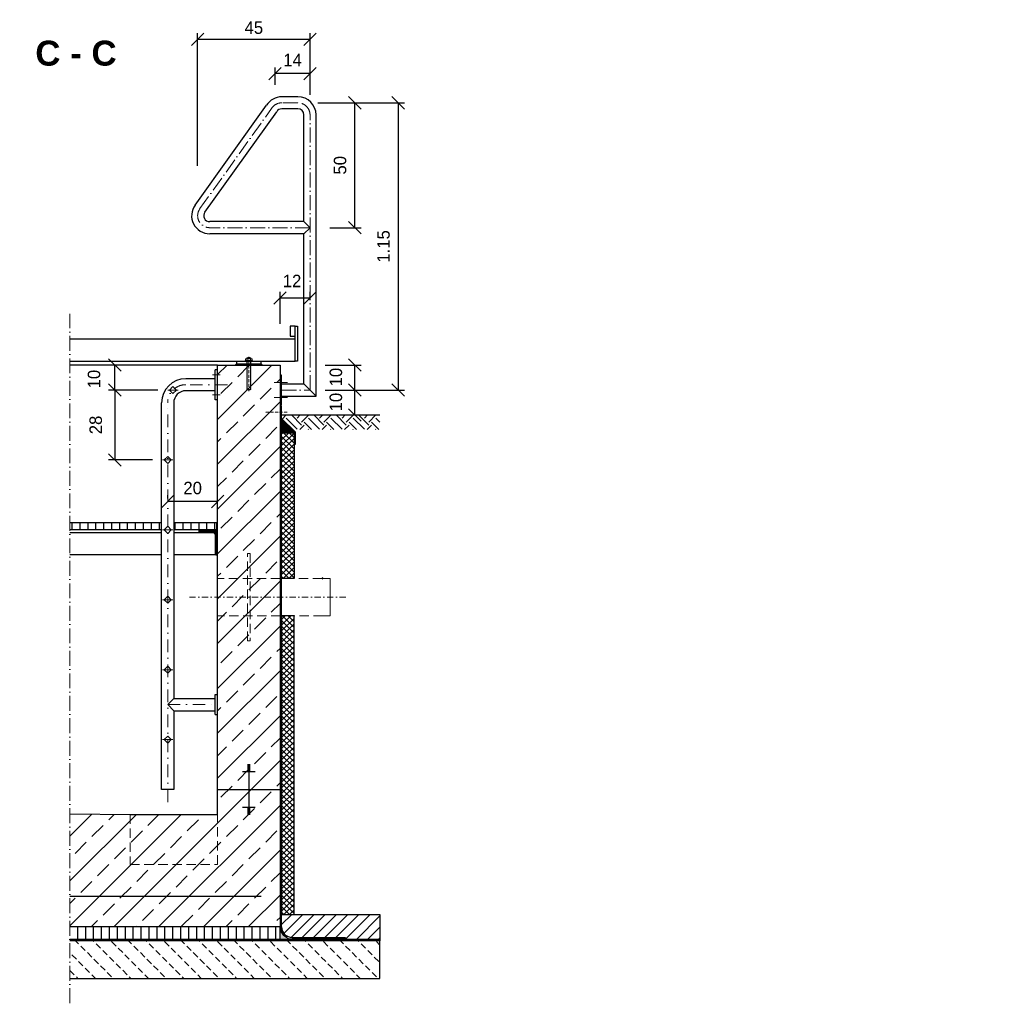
# Model space of a CAD drawing. Header units: millimetres. Extents: x -61498 to 746175, y -1322 to 24596.
# Tile 15 of 37: x 28472 to 32415, y -410 to 3528. Entities that reach past the tile are written whole.
import ezdxf

# ---------------------------------------------------------------- set-up
doc = ezdxf.new("R2010")
doc.units = ezdxf.units.MM
for name, pattern in [('ACAD_ISO10W100', [18, 12, -3, 0, -3]), ('JIS_02_1.0', [2, 1, -1]), ('STRICHPUNKT2', [0.5, 0.25, -0.125, 0, -0.125]), ('VERDECKT2', [0.1875, 0.125, -0.0625])]:
    doc.linetypes.add(name, pattern=pattern)
for name, color, linetype, lineweight in [('Bemaßung', 7, 'Continuous', 9), ('Beschriftung', 7, 'Continuous', 9), ('P-DABDICHTUNG', 7, 'Continuous', 18), ('P-ES-MD', 1, 'VERDECKT2', 18), ('P-SSLEIX', 7, 'STRICHPUNKT2', 18), ('verz. Bandstahl 30x3_5mm im Beton', 5, 'GRENZE1', 35)]:
    doc.layers.add(name, color=color, linetype=linetype, lineweight=lineweight)
doc.styles.add('LBB3.5M1000', font='isocp.shx', dxfattribs={"height": 3.5})
doc.linetypes.add('GRENZE1', pattern='A,6.35,-2.54,[133,ltypeshp.shx,S=2.54,R=0,X=-2.54,Y=0],-2.54,25.4', length=36.83)
doc.dimstyles.new('DIN', dxfattribs={"dimtxt": 2.5, "dimasz": 2.5, "dimexe": 1.25, "dimexo": 0.625, "dimtad": 1, "dimtih": 1, "dimdec": 4, "dimdsep": 46, "dimlunit": 6, "dimtxsty": 'Standard', "dimcen": 2.5, "dimadec": 0, "dimazin": 0, "dimtfac": 1, "dimtdec": 4, "dimtmove": 0, "dimatfit": 3, "dimfxl": 0, "dimtvp": 1, "dimtolj": 1, "dimtzin": 0, "dimarcsym": 0})

# ---------------------------------------------------------------- blocks, each defined once
blk = doc.blocks.new('_Oblique')
at = {"color": 0, "linetype": 'ByBlock', "lineweight": -2}
blk.add_line((-0.5, -0.5), (0.5, 0.5), dxfattribs=at)
blk = doc.blocks.new('*D74')
at = {"layer": 'Bemaßung', "color": 0, "lineweight": -2, "transparency": 16777216}
for p, q in [((29064.9, 1610.4), (29064.9, 1623.8)), ((29264.9, 1569.6), (29264.9, 1623.8)), ((29264.9, 1598.8), (29064.9, 1598.8))]:
    blk.add_line(p, q, dxfattribs=at)
at = {"layer": 'DEFPOINTS', "color": 0, "transparency": 16777216}
for p in [(29064.9, 1598.8), (29064.9, 1570.4), (29264.9, 1529.6)]:
    blk.add_point(p, dxfattribs=at)
at = {"layer": 'Bemaßung', "color": 0, "lineweight": -2, "transparency": 16777216, "xscale": 50, "yscale": 50, "zscale": 50, "rotation": 180}
blk.add_blockref('_Oblique', (29064.9, 1598.8), dxfattribs=at)
at = {"layer": 'Bemaßung', "color": 0, "lineweight": -2, "transparency": 16777216, "xscale": 50, "yscale": 50, "zscale": 50}
blk.add_blockref('_Oblique', (29264.9, 1598.8), dxfattribs=at)
at = {"layer": 'Bemaßung', "color": 0, "transparency": 16777216, "insert": (29164.9, 1652.8), "char_height": 50, "attachment_point": 5}
blk.add_mtext('\\A1;20', dxfattribs=at)
blk = doc.blocks.new('*D94')
at = {"layer": 'Bemaßung', "color": 0, "lineweight": -2, "transparency": 16777216}
for p, q in [((29025.2, 2145.5), (28828, 2145.5)), ((28853, 2045.5), (28853, 2145.5)), ((29025.2, 2045.5), (28828, 2045.5))]:
    blk.add_line(p, q, dxfattribs=at)
at = {"layer": 'DEFPOINTS', "color": 0, "transparency": 16777216}
for p in [(28853, 2145.5), (29065.2, 2145.5), (29065.2, 2045.5)]:
    blk.add_point(p, dxfattribs=at)
at = {"layer": 'Bemaßung', "color": 0, "lineweight": -2, "transparency": 16777216, "xscale": 50, "yscale": 50, "zscale": 50}
for p, rotation in [((28853, 2145.5), 90), ((28853, 2045.5), 270)]:
    blk.add_blockref('_Oblique', p, dxfattribs=dict(at, rotation=rotation))
at = {"layer": 'Bemaßung', "color": 0, "transparency": 16777216, "insert": (28770.1, 2089.2), "char_height": 50, "attachment_point": 5, "rotation": 90}
blk.add_mtext('\\A1;10', dxfattribs=at)
blk = doc.blocks.new('*D95')
at = {"layer": 'Bemaßung', "color": 0, "lineweight": -2, "transparency": 16777216}
for p, q in [((29025.2, 2045.5), (28828, 2045.5)), ((28853, 2045.5), (28853, 1765.5)), ((29004, 1765.5), (28828, 1765.5))]:
    blk.add_line(p, q, dxfattribs=at)
at = {"layer": 'DEFPOINTS', "color": 0, "transparency": 16777216}
for p in [(29065.2, 2045.5), (28853, 1765.5), (29044, 1765.5)]:
    blk.add_point(p, dxfattribs=at)
at = {"layer": 'Bemaßung', "color": 0, "lineweight": -2, "transparency": 16777216, "xscale": 50, "yscale": 50, "zscale": 50}
for p, rotation in [((28853, 2045.5), 90), ((28853, 1765.5), 270)]:
    blk.add_blockref('_Oblique', p, dxfattribs=dict(at, rotation=rotation))
at = {"layer": 'Bemaßung', "color": 0, "transparency": 16777216, "insert": (28777, 1905.5), "char_height": 50, "attachment_point": 5, "rotation": 90}
blk.add_mtext('\\A1;28', dxfattribs=at)
blk = doc.blocks.new('*D96')
at = {"layer": 'Bemaßung', "color": 0, "lineweight": -2, "transparency": 16777216}
for p, q in [((29494.9, 3267.3), (29494.9, 3337.5)), ((29634.9, 3312.5), (29494.9, 3312.5)), ((29634.9, 3227.2), (29634.9, 3337.5))]:
    blk.add_line(p, q, dxfattribs=at)
at = {"layer": 'DEFPOINTS', "color": 0, "transparency": 16777216}
for p in [(29494.9, 3312.5), (29494.9, 3187.3), (29634.9, 3147.2)]:
    blk.add_point(p, dxfattribs=at)
at = {"layer": 'Bemaßung', "color": 0, "lineweight": -2, "transparency": 16777216, "xscale": 50, "yscale": 50, "zscale": 50, "rotation": 180}
blk.add_blockref('_Oblique', (29494.9, 3312.5), dxfattribs=at)
at = {"layer": 'Bemaßung', "color": 0, "lineweight": -2, "transparency": 16777216, "xscale": 50, "yscale": 50, "zscale": 50}
blk.add_blockref('_Oblique', (29634.9, 3312.5), dxfattribs=at)
at = {"layer": 'Bemaßung', "color": 0, "transparency": 16777216, "insert": (29564.9, 3367.1), "char_height": 50, "attachment_point": 5}
blk.add_mtext('\\A1;14', dxfattribs=at)
blk = doc.blocks.new('*D75')
at = {"layer": 'Bemaßung', "color": 0, "lineweight": -2, "transparency": 16777216}
for p, q in [((29184.9, 2943.8), (29184.9, 3475.1)), ((29634.9, 3316.6), (29634.9, 3475.1)), ((29184.9, 3450.1), (29634.9, 3450.1))]:
    blk.add_line(p, q, dxfattribs=at)
at = {"layer": 'DEFPOINTS', "color": 0, "transparency": 16777216}
for p in [(29634.9, 3450.1), (29634.9, 3116.6), (29184.9, 2743.8)]:
    blk.add_point(p, dxfattribs=at)
at = {"layer": 'Bemaßung', "color": 0, "lineweight": -2, "transparency": 16777216, "xscale": 50, "yscale": 50, "zscale": 50, "rotation": 180}
blk.add_blockref('_Oblique', (29184.9, 3450.1), dxfattribs=at)
at = {"layer": 'Bemaßung', "color": 0, "lineweight": -2, "transparency": 16777216, "xscale": 50, "yscale": 50, "zscale": 50}
blk.add_blockref('_Oblique', (29634.9, 3450.1), dxfattribs=at)
at = {"layer": 'Bemaßung', "color": 0, "transparency": 16777216, "insert": (29409.9, 3496.3), "char_height": 50, "attachment_point": 5}
blk.add_mtext('\\A1;45', dxfattribs=at)
blk = doc.blocks.new('*D97')
at = {"layer": 'Bemaßung', "color": 0, "lineweight": -2, "transparency": 16777216}
for p, q in [((29666.6, 3195.5), (29839.1, 3195.5)), ((29814.1, 2695.5), (29814.1, 3195.5)), ((29714.9, 2695.5), (29839.1, 2695.5))]:
    blk.add_line(p, q, dxfattribs=at)
at = {"layer": 'DEFPOINTS', "color": 0, "transparency": 16777216}
for p in [(29586.6, 3195.5), (29814.1, 3195.5), (29634.9, 2695.5)]:
    blk.add_point(p, dxfattribs=at)
at = {"layer": 'Bemaßung', "color": 0, "lineweight": -2, "transparency": 16777216, "xscale": 50, "yscale": 50, "zscale": 50}
for p, rotation in [((29814.1, 3195.5), 90), ((29814.1, 2695.5), 270)]:
    blk.add_blockref('_Oblique', p, dxfattribs=dict(at, rotation=rotation))
at = {"layer": 'Bemaßung', "color": 0, "transparency": 16777216, "insert": (29755.4, 2945.5), "char_height": 50, "attachment_point": 5, "rotation": 90}
blk.add_mtext('\\A1;50', dxfattribs=at)
blk = doc.blocks.new('*D98')
at = {"layer": 'Bemaßung', "color": 0, "lineweight": -2, "transparency": 16777216}
for p, q in [((29666.6, 3195.5), (30013, 3195.5)), ((29988, 3195.5), (29988, 2045.5)), ((29714.9, 2045.5), (30013, 2045.5))]:
    blk.add_line(p, q, dxfattribs=at)
at = {"layer": 'DEFPOINTS', "color": 0, "transparency": 16777216}
for p in [(29586.6, 3195.5), (29634.9, 2045.5), (29988, 2045.5)]:
    blk.add_point(p, dxfattribs=at)
at = {"layer": 'Bemaßung', "color": 0, "lineweight": -2, "transparency": 16777216, "xscale": 50, "yscale": 50, "zscale": 50}
for p, rotation in [((29988, 3195.5), 90), ((29988, 2045.5), 270)]:
    blk.add_blockref('_Oblique', p, dxfattribs=dict(at, rotation=rotation))
at = {"layer": 'Bemaßung', "color": 0, "transparency": 16777216, "insert": (29929.3, 2620.5), "char_height": 50, "attachment_point": 5, "rotation": 90}
blk.add_mtext('\\A1;1.15', dxfattribs=at)
blk = doc.blocks.new('*D99')
at = {"layer": 'Bemaßung', "color": 0, "lineweight": -2, "transparency": 16777216}
for p, q in [((29694.9, 2145.5), (29839.1, 2145.5)), ((29814.1, 2045.5), (29814.1, 2145.5)), ((29694.9, 2045.5), (29839.1, 2045.5))]:
    blk.add_line(p, q, dxfattribs=at)
at = {"layer": 'DEFPOINTS', "color": 0, "transparency": 16777216}
for p in [(29634.9, 2145.5), (29814.1, 2145.5), (29634.9, 2045.5)]:
    blk.add_point(p, dxfattribs=at)
at = {"layer": 'Bemaßung', "color": 0, "lineweight": -2, "transparency": 16777216, "xscale": 50, "yscale": 50, "zscale": 50}
for p, rotation in [((29814.1, 2145.5), 90), ((29814.1, 2045.5), 270)]:
    blk.add_blockref('_Oblique', p, dxfattribs=dict(at, rotation=rotation))
at = {"layer": 'Bemaßung', "color": 0, "transparency": 16777216, "insert": (29738.6, 2097.1), "char_height": 50, "attachment_point": 5, "rotation": 90}
blk.add_mtext('\\A1;10', dxfattribs=at)
blk = doc.blocks.new('*D76')
at = {"layer": 'Bemaßung', "color": 0, "lineweight": -2, "transparency": 16777216}
for p, q in [((29514.9, 2310.5), (29514.9, 2439)), ((29514.9, 2414), (29634.9, 2414)), ((29634.9, 2405.5), (29634.9, 2439))]:
    blk.add_line(p, q, dxfattribs=at)
at = {"layer": 'DEFPOINTS', "color": 0, "transparency": 16777216}
for p in [(29634.9, 2414), (29634.9, 2345.5), (29514.9, 2250.5)]:
    blk.add_point(p, dxfattribs=at)
at = {"layer": 'Bemaßung', "color": 0, "lineweight": -2, "transparency": 16777216, "xscale": 50, "yscale": 50, "zscale": 50, "rotation": 180}
blk.add_blockref('_Oblique', (29514.9, 2414), dxfattribs=at)
at = {"layer": 'Bemaßung', "color": 0, "lineweight": -2, "transparency": 16777216, "xscale": 50, "yscale": 50, "zscale": 50}
blk.add_blockref('_Oblique', (29634.9, 2414), dxfattribs=at)
at = {"layer": 'Bemaßung', "color": 0, "transparency": 16777216, "insert": (29562.9, 2482.3), "char_height": 50, "attachment_point": 5}
blk.add_mtext('\\A1;12', dxfattribs=at)
blk = doc.blocks.new('*D139')
at = {"layer": 'Bemaßung', "color": 0, "lineweight": -2, "transparency": 16777216}
for p, q in [((29694.9, 2045.5), (29839.1, 2045.5)), ((29814.1, 1945.5), (29814.1, 2045.5)), ((29694.9, 1945.5), (29839.1, 1945.5))]:
    blk.add_line(p, q, dxfattribs=at)
at = {"layer": 'DEFPOINTS', "color": 0, "transparency": 16777216}
for p in [(29634.9, 2045.5), (29814.1, 2045.5), (29634.9, 1945.5)]:
    blk.add_point(p, dxfattribs=at)
at = {"layer": 'Bemaßung', "color": 0, "lineweight": -2, "transparency": 16777216, "xscale": 50, "yscale": 50, "zscale": 50}
for p, rotation in [((29814.1, 2045.5), 90), ((29814.1, 1945.5), 270)]:
    blk.add_blockref('_Oblique', p, dxfattribs=dict(at, rotation=rotation))
at = {"layer": 'Bemaßung', "color": 0, "transparency": 16777216, "insert": (29738.6, 1997.1), "char_height": 50, "attachment_point": 5, "rotation": 90}
blk.add_mtext('\\A1;10', dxfattribs=at)

msp = doc.modelspace()

# ---------------------------------------------------------------- hatches: boundary and pattern name
at = {"lineweight": 0}
h = msp.add_hatch(dxfattribs=at)
h.set_pattern_fill('ANSI33', color=256, scale=20)
h.set_pattern_definition([(45, (16323.82, 1020.52), (-89.8026, 89.8026), []), (45, (16413.62, 1020.52), (-89.8026, 89.8026), [63.5, -31.75])])
h.paths.add_polyline_path([(28673.68154, -104.47721), (28673.68154, 348.361), (28914.92964, 345.52279), (29264.92964, 345.52279), (29264.92964, 2145.52279), (29514.92964, 2145.52279), (29514.92964, -104.47721)])
h = msp.add_hatch()
h.set_pattern_fill('EARTH', color=256, scale=10, angle=45)
h.set_pattern_definition([(45, (14423.82, 1916.385), (7e-15, 89.80256), [63.5, -63.5]), (45, (14406.98, 1933.22), (7e-15, 89.80256), [63.5, -63.5]), (45, (14390.14, 1950.06), (7e-15, 89.80256), [63.5, -63.5]), (135, (14390.14, 1961.286), (-89.80256, 7e-15), [63.5, -63.5]), (135, (14406.98, 1978.124), (-89.80256, 7e-15), [63.5, -63.5]), (135, (14423.82, 1994.96), (-89.80256, 7e-15), [63.5, -63.5])])
h.paths.add_polyline_path([(29519.77459, 1945.52279), (29519.77459, 1932.58883), (29565.11628, 1887.24713), (29914.92964, 1887.24713), (29914.92964, 1945.52279)])
at = {"lineweight": 5}
h = msp.add_hatch(dxfattribs=at)
h.set_pattern_fill('ANSI36', color=256, angle=90)
h.set_pattern_definition([(135, (13456.316, 1902.5312), (-6.1739261, 1.683798), [7.9375, -1.5875, 0, -1.5875])])
h.paths.add_polyline_path([(29514.92964, 1930.53116), (29570.92964, 1874.53116), (29520.92964, 1874.53116), (29514.92964, 1874.53116)])
h = msp.add_hatch(dxfattribs=at)
h.set_pattern_fill('ANSI37', color=256, scale=5)
h.set_pattern_definition([(45, (13453.316, 1628.273), (-11.22532, 11.22532), []), (135, (13453.316, 1628.273), (-11.22532, -11.22532), [])])
h.paths.add_polyline_path([(29520.92964, 1874.53116), (29570.92964, 1874.53116), (29570.92964, 1290.52279), (29520.92964, 1290.52279)])
h = msp.add_hatch()
h.set_pattern_fill('ANSI31', color=256, scale=10, angle=45)
h.set_pattern_definition([(90, (-69361.694, 39835.3), (-31.75, 5e-15), [])])
h.paths.add_polyline_path([(29089.07964, 1485.52279), (29089.07964, 1515.52279), (29259.92964, 1515.52279), (29259.92964, 1485.52279)])
h.paths.add_polyline_path([(28673.68154, 1485.52279), (28673.68154, 1515.52279), (29040.77964, 1515.52279), (29040.77964, 1485.52279)])
at = {"lineweight": 9}
h = msp.add_hatch(dxfattribs=at)
h.set_pattern_fill('ANSI31', color=256)
h.set_pattern_definition([(45, (-69361.6936, 39835.3005), (-2.24506403, 2.24506403), [])])
edge = h.paths.add_edge_path()
edge.add_line((29264.92964, 1385.52279), (29264.92964, 1485.52279))
edge.add_line((29264.92964, 1485.52279), (29189.92964, 1485.52279))
edge.add_line((29189.92964, 1485.52279), (29189.92964, 1480.52279))
edge.add_arc((29194.92964, 1480.52279), 5, 540, 630)
edge.add_line((29194.92964, 1475.52279), (29244.92964, 1475.52279))
edge.add_arc((29244.92964, 1465.52279), 10, 360, 450, ccw=False)
edge.add_line((29254.92964, 1465.52279), (29254.92964, 1390.52279))
edge.add_arc((29259.92964, 1390.52279), 5, 540, 630)
edge.add_line((29259.92964, 1385.52279), (29264.92964, 1385.52279))
at = {"lineweight": 5}
h = msp.add_hatch(dxfattribs=at)
h.set_pattern_fill('ANSI37', color=256, scale=5)
h.set_pattern_definition([(45, (15184.316, 955.773), (-11.22532, 11.22532), []), (135, (15184.316, 955.773), (-11.22532, -11.22532), [])])
h.paths.add_polyline_path([(29570.92964, 1140.52279), (29520.92964, 1140.52279), (29520.92964, -54.47721), (29570.92964, -54.47721)])
h = msp.add_hatch()
h.set_pattern_fill('ANSI31', color=256, scale=10)
h.set_pattern_definition([(45, (27401.124, -104.477), (-22.45064, 22.45064), [])])
edge = h.paths.add_edge_path()
edge.add_line((29775.30476, -146.83319), (29775.30476, -154.47721))
edge.add_line((29775.30476, -154.47721), (29914.92964, -154.47721))
edge.add_line((29914.92964, -154.47721), (29914.92964, -54.47721))
edge.add_line((29914.92964, -54.47721), (29520.92964, -54.47721))
edge.add_line((29520.92964, -54.47721), (29520.92964, -104.47721))
edge.add_arc((29563.28561, -104.47721), 42.35598, 180, 270)
edge.add_line((29563.28561, -146.83319), (29775.30476, -146.83319))
h = msp.add_hatch()
h.set_pattern_fill('ANSI31', color=256, scale=10, angle=45)
h.set_pattern_definition([(90, (25498.124, -129.477), (-31.75, 5e-15), [])])
h.paths.add_polyline_path([(29514.92964, -104.47721), (28673.68154, -104.47721), (28673.68154, -154.47721), (29514.92964, -154.47721)])
at = {"lineweight": 0}
h = msp.add_hatch(dxfattribs=at)
h.set_pattern_fill('AR-CONC', color=256, scale=0.48356)
h.set_pattern_definition([(50, (27280.2964, -129.4772), (3.4683817, -0.303444), [0.36267, -3.989368]), (355, (27280.2964, -129.4772), (-0.6709456, 3.6372986), [0.290136, -3.1914945]), (100.45144, (27280.5854, -129.5025), (2.797436, 3.3338545), [0.308222, -3.390441]), (46.1842, (27280.2964, -128.51), (5.16075, -0.800385), [0.544005, -5.984052]), (96.63564, (27280.7264, -128.577), (4.519649, 4.710446), [0.462333, -5.085665]), (351.18416, (27280.2964, -128.51), (4.519649, 4.710446), [0.435204, -4.787242]), (21, (27280.78, -128.752), (2.8864024, -1.946903), [0.36267, -3.989368]), (326, (27280.78, -128.752), (1.176575, 3.506534), [0.290136, -3.1914945]), (71.45144, (27281.0205, -128.914), (4.0629775, 1.559631), [0.308222, -3.390441]), (37.5, (27280.2964, -129.4772), (0.0588002, 1.6097408), [0, -3.1528098, 0, -3.2398505, 0, -3.2035835]), (7.5, (27280.2964, -129.4772), (1.2720985, 1.9072164), [0, -1.8471984, 0, -3.0802758, 0, -1.2209884]), (327.5, (27279.218, -129.4772), (2.5813506, -0.1090663), [0, -1.2088994, 0, -3.7717663, 0, -5.0048437]), (317.5, (27278.7345, -129.4772), (2.8200537, 0.4840674), [0, -1.5715693, 0, -2.5048397, 0, -3.5541644])])
edge = h.paths.add_edge_path()
edge.add_line((29589.2287, -154.47721), (29563.28561, -152.83319))
edge.add_arc((29563.28561, -104.47721), 48.35598, 180, 270, ccw=False)
edge.add_line((29514.92964, -104.47721), (29514.92964, -154.47721))
edge.add_line((29514.92964, -154.47721), (29589.2287, -154.47721))
h = msp.add_hatch(dxfattribs=at)
h.set_pattern_fill('BETON_UNBEWEHRT', color=256, scale=200, angle=90, pattern_type=2)
h.set_pattern_definition([(135, (9235.947, -75.12), (-35.35534, -35.35534), [25, -12.5])])
h.paths.add_polyline_path([(28673.68154, -310.47721), (28673.68154, -160.47721), (29914.92964, -160.47721), (29914.92964, -310.47721)])
at = {"layer": 'P-DABDICHTUNG'}
h = msp.add_hatch(dxfattribs=at)
h.set_pattern_fill('PLAST', scale=6, angle=90, style=0)
h.set_pattern_definition([(90, (12572.0388, -1454.0447), (-1.5, 9e-17), []), (90, (12571.8513, -1454.0447), (-1.5, 9e-17), []), (90, (12571.6638, -1454.0447), (-1.5, 9e-17), [])])
h.paths.add_polyline_path([(29775.30476, -154.47721), (29775.30476, -152.83319), (29715.79765, -152.83319), (29715.79765, -154.47721)])

# ---------------------------------------------------------------- linework, layer by layer
at = {"linetype": 'ACAD_ISO10W100', "lineweight": 18, "ltscale": 5}
for p, q in [((29586.62964, 3195.52279), (29521.81367, 3195.52279)), ((29193.95263, 2771.93341), (29480.76337, 3172.67398)), ((29634.92964, 2045.52279), (29634.92964, 3147.22279)), ((29634.92964, 2695.52279), (29233.22964, 2695.52279)), ((28673.68154, -410.47721), (28673.68154, 2350.52279)), ((29490.66518, 2075.52279), (29545.19409, 2075.52279)), ((29490.66518, 2015.52279), (29545.19409, 2015.52279)), ((29520.92964, 2045.52279), (29634.92964, 2045.52279))]:
    msp.add_line(p, q, dxfattribs=at)
for p, q in [((29586.62964, 3219.82985), (29521.91105, 3219.82985)), ((29174.31762, 2785.9936), (29460.3356, 3185.55663)), ((29213.58928, 2757.87551), (29501.3859, 3160.10545)), ((29586.62964, 3171.52985), (29521.91105, 3171.52985)), ((29610.77964, 2719.67279), (29610.77964, 3147.37985)), ((29659.07964, 2021.37279), (29659.07964, 3147.37985)), ((29610.77964, 2719.67279), (29233.22964, 2719.67279)), ((29610.77964, 2719.67279), (29634.92964, 2695.52279)), ((29634.92964, 2695.52279), (29610.77964, 2671.37279)), ((29610.77964, 2671.37279), (29233.22964, 2671.37279)), ((29610.77964, 2069.67279), (29610.77964, 2671.37279)), ((28673.68154, 2250.52279), (29574.92964, 2250.52279)), ((28673.68154, 2160.52279), (29574.92964, 2160.52279)), ((29264.92964, 2145.52279), (28673.68154, 2145.52279)), ((29264.92964, 345.52279), (29264.92964, 2145.52279)), ((29264.92964, 2145.52279), (29514.92964, 2145.52279)), ((29339.92964, 2150.52279), (29334.92964, 2145.52279)), ((29339.92964, 2160.52279), (29339.92964, 2150.52279)), ((29339.92964, 2150.52279), (29439.92964, 2150.52279)), ((29439.92964, 2150.52279), (29439.92964, 2160.52279)), ((29439.92964, 2150.52279), (29444.92964, 2145.52279)), ((29514.92964, 2145.52279), (29514.92964, -104.47721)), ((29254.92964, 2090.8929), (29137.37964, 2090.8929)), ((29254.92964, 2006.7429), (29254.92964, 2126.7429)), ((29264.92964, 2126.7429), (29254.92964, 2126.7429)), ((29072.00975, 2045.52279), (29086.14975, 2059.66279)), ((29100.28975, 2045.52279), (29086.14975, 2059.66279)), ((29520.92964, 2069.67279), (29610.77964, 2069.67279)), ((29610.77964, 2069.67279), (29659.07964, 2021.37279)), ((29086.14975, 2031.38279), (29072.00975, 2045.52279)), ((29086.14975, 2031.38279), (29100.28975, 2045.52279)), ((29254.92964, 2042.5929), (29137.37964, 2042.5929)), ((29520.92964, 2021.37279), (29659.07964, 2021.37279)), ((29040.77964, 445.52279), (29040.77964, 1994.2929)), ((29089.07964, 1994.2929), (29089.07964, 809.67279)), ((29264.92964, 2006.7429), (29254.92964, 2006.7429)), ((29520.92964, 1966.02279), (29514.92964, 1966.02279)), ((29519.77459, 1945.52279), (29914.92964, 1945.52279)), ((29570.92964, 1874.53116), (29514.92964, 1930.53116)), ((29520.92964, 1874.53116), (29514.92964, 1874.53116)), ((29520.92964, -104.47721), (29520.92964, 1874.53116)), ((29050.78964, 1765.52279), (29064.92964, 1779.66279)), ((29079.06964, 1765.52279), (29064.92964, 1779.66279)), ((29064.92964, 1751.38279), (29050.78964, 1765.52279)), ((29064.92964, 1751.38279), (29079.06964, 1765.52279)), ((29050.78964, 1485.52279), (29064.92964, 1499.66279)), ((29079.06964, 1485.52279), (29064.92964, 1499.66279)), ((28673.68154, 1475.52279), (29040.77964, 1475.52279)), ((29064.92964, 1471.38279), (29050.78964, 1485.52279)), ((29064.92964, 1471.38279), (29079.06964, 1485.52279)), ((29089.07964, 1475.52279), (29194.92964, 1475.52279)), ((29040.77964, 1385.52279), (28673.68154, 1385.52279)), ((29259.92964, 1385.52279), (29089.07964, 1385.52279)), ((29050.78964, 1205.52279), (29064.92964, 1219.66279)), ((29064.92964, 1191.38279), (29050.78964, 1205.52279)), ((29079.06964, 1205.52279), (29064.92964, 1219.66279)), ((29064.92964, 1191.38279), (29079.06964, 1205.52279)), ((29050.78964, 925.52279), (29064.92964, 939.66279)), ((29064.92964, 911.38279), (29050.78964, 925.52279)), ((29079.06964, 925.52279), (29064.92964, 939.66279)), ((29064.92964, 911.38279), (29079.06964, 925.52279)), ((29089.07964, 809.67279), (29064.92964, 785.52279)), ((29089.07964, 809.67279), (29254.92964, 809.67279)), ((29254.92964, 825.52279), (29264.92964, 825.52279)), ((29254.92964, 745.52279), (29254.92964, 825.52279)), ((29064.92964, 785.52279), (29089.07964, 761.37279)), ((29089.07964, 761.37279), (29254.92964, 761.37279)), ((29089.07964, 761.37279), (29089.07964, 445.52279)), ((29254.92964, 745.52279), (29264.92964, 745.52279)), ((29050.78964, 645.52279), (29064.92964, 659.66279)), ((29064.92964, 631.38279), (29050.78964, 645.52279)), ((29079.06964, 645.52279), (29064.92964, 659.66279)), ((29064.92964, 631.38279), (29079.06964, 645.52279)), ((29414.92964, 517.01683), (29364.92964, 517.01683)), ((29394.92964, 545.17607), (29384.92964, 545.17607)), ((29394.92964, 541.65616), (29384.92964, 541.65616)), ((29394.92964, 538.13626), (29384.92964, 538.13626)), ((29394.92964, 534.61635), (29384.92964, 534.61635)), ((29394.92964, 531.09645), (29384.92964, 531.09645)), ((29394.92964, 527.57654), (29384.92964, 527.57654)), ((29394.92964, 524.05664), (29384.92964, 524.05664)), ((29394.92964, 520.53674), (29384.92964, 520.53674)), ((29389.92964, 545.52279), (29389.92964, 445.52279)), ((29089.07964, 445.52279), (29040.77964, 445.52279)), ((29264.92964, 445.52279), (29514.92964, 445.52279)), ((29389.92964, 445.52279), (29389.92964, 345.52279)), ((29414.92964, 374.02875), (29364.92964, 374.02875)), ((29394.92964, 370.50884), (29384.92964, 370.50884)), ((29394.92964, 366.98894), (29384.92964, 366.98894)), ((29394.92964, 363.46903), (29384.92964, 363.46903)), ((29394.92964, 359.94913), (29384.92964, 359.94913)), ((29394.92964, 356.42922), (29384.92964, 356.42922)), ((28673.68154, 348.361), (28914.92964, 345.52279)), ((28914.92964, 345.52279), (29264.92964, 345.52279)), ((29394.92964, 352.90932), (29384.92964, 352.90932)), ((29394.92964, 349.38941), (29384.92964, 349.38941)), ((29394.92964, 345.86951), (29384.92964, 345.86951)), ((29520.92964, -54.47721), (29914.92964, -54.47721)), ((29520.92964, -104.47721), (29520.92964, -54.47721)), ((29914.92964, -54.47721), (29914.92964, -160.47721)), ((29514.92964, -154.47721), (28673.68154, -154.47721)), ((29514.92964, -154.47721), (28673.68154, -154.47721)), ((29514.92964, -154.47721), (29914.92964, -154.47721)), ((29514.92964, -154.47721), (29914.92964, -154.47721)), ((29914.92964, -154.47721), (29514.92964, -154.47721)), ((29520.92964, -154.47721), (29914.92964, -154.47721)), ((29520.92964, -154.47721), (29914.92964, -154.47721)), ((29520.92964, -154.47721), (29914.92964, -154.47721)), ((29563.28561, -146.83319), (29775.30476, -146.83319)), ((29563.28561, -152.83319), (29775.30476, -152.83319)), ((29775.30476, -146.83319), (29775.30476, -154.47721)), ((29914.92964, -154.47721), (29914.92964, -160.47721)), ((29914.92964, -160.47721), (29914.92964, -154.47721))]:
    msp.add_line(p, q)
at = {"linetype": 'Continuous', "lineweight": 9}
for p, q in [((29376.52964, 2164.52279), (29376.52964, 2170.52279)), ((29399.86544, 2171.52279), (29379.99384, 2171.52279)), ((29397.92964, 2174.02279), (29381.92964, 2174.02279)), ((29381.92964, 2174.02279), (29381.92964, 2171.52279)), ((29383.15464, 2174.45789), (29383.15464, 2171.52279)), ((29383.45784, 2164.52279), (29383.45784, 2170.52279)), ((29396.40144, 2164.52279), (29396.40144, 2170.52279)), ((29396.70464, 2174.45789), (29396.70464, 2171.52279)), ((29397.92964, 2174.02279), (29397.92964, 2171.52279)), ((29403.32964, 2164.52279), (29403.32964, 2170.52279)), ((29404.92964, 2163.52279), (29374.92964, 2163.52279)), ((29374.92964, 2160.52279), (29374.92964, 2163.52279)), ((29404.92964, 2160.52279), (29404.92964, 2163.52279))]:
    msp.add_line(p, q, dxfattribs=at)
at = {"linetype": 'JIS_02_1.0', "lineweight": 5, "ltscale": 2}
for p, q in [((29381.92964, 2047.02279), (29381.92964, 2174.02279)), ((29383.15464, 2046.58773), (29383.15464, 2171.52279)), ((29396.70464, 2046.58773), (29396.70464, 2171.52279)), ((29397.92964, 2047.02279), (29397.92964, 2174.02279)), ((29381.42964, 2145.52279), (29381.42964, 2163.52279)), ((29398.42964, 2145.52279), (29398.42964, 2163.52279)), ((29397.92964, 2047.02279), (29381.92964, 2047.02279))]:
    msp.add_line(p, q, dxfattribs=at)
at = {"linetype": 'ACAD_ISO10W100', "lineweight": 5}
for p, q in [((29389.92964, 2040.52279), (29389.92964, 2178.58379)), ((29543.01768, 1956.7604), (29455.50661, 1956.7604))]:
    msp.add_line(p, q, dxfattribs=at)
at = {"linetype": 'JIS_02_1.0', "lineweight": 25, "ltscale": 50}
for p, q in [((29517.92964, 1874.53116), (29517.92964, -104.47721)), ((29914.92964, -157.47721), (28673.68154, -157.47721)), ((29914.92964, -157.47721), (28673.68154, -157.47721)), ((29563.28561, -149.83319), (29775.30476, -149.83319))]:
    msp.add_line(p, q, dxfattribs=at)
for points in [[(29574.92964, 2300.52279), (29554.92964, 2300.52279), (29554.92964, 2260.52279), (29574.92964, 2260.52279)], [(29584.92964, 2160.52279), (29574.92964, 2160.52279), (29574.92964, 2300.52279), (29584.92964, 2300.52279)], [(29514.92964, 2105.52279), (29514.92964, 1985.52279), (29520.92964, 1985.52279), (29520.92964, 2105.52279)], [(29572.88707, 1826.64792), (29572.88707, 1876.64792), (29517.77459, 1931.7604), (29517.77459, 1981.7604), (29519.77459, 1981.7604), (29519.77459, 1932.58883), (29574.88707, 1877.47635), (29574.88707, 1826.64792)], [(29520.92964, 1874.53116), (29570.92964, 1874.53116), (29570.92964, 1290.52279), (29520.92964, 1290.52279)], [(29570.92964, 1140.52279), (29520.92964, 1140.52279), (29520.92964, -54.47721), (29570.92964, -54.47721)]]:
    msp.add_lwpolyline(points, close=True)
for points in [[(28673.68154, 1515.52279), (29040.77964, 1515.52279)], [(29089.07964, 1515.52279), (29259.92964, 1515.52279), (29259.92964, 1485.52279), (29089.07964, 1485.52279)], [(29040.77964, 1485.52279), (28673.68154, 1485.52279)], [(29514.92964, -154.47721), (29514.92964, -104.47721), (28673.68154, -104.47721)], [(28673.68154, -310.47721), (29914.92964, -310.47721), (29914.92964, -160.47721), (28673.68154, -160.47721)]]:
    msp.add_lwpolyline(points)
msp.add_lwpolyline([(29264.92964, 1385.52279), (29264.92964, 1485.52279), (29189.92964, 1485.52279), (29189.92964, 1480.52279, 0.4142135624), (29194.92964, 1475.52279), (29244.92964, 1475.52279, -0.4142135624), (29254.92964, 1465.52279), (29254.92964, 1390.52279, 0.4142135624), (29259.92964, 1385.52279)], format="xyb", close=True)
for centre, radius, start, end in [((29521.91105, 3147.37985), 72.45, 90, 148.20108718), ((29586.62964, 3147.37985), 72.45, 0, 90), ((29521.91105, 3147.37985), 24.15, 90, 148.20108718), ((29586.62964, 3147.37985), 24.15, 0, 90), ((29233.22964, 2743.82279), 72.45, 144.40389259, 270), ((29233.22964, 2743.82279), 24.15, 144.41617607, 270), ((29137.37964, 1994.2929), 96.6, 90, 180), ((29137.37964, 1994.2929), 48.3, 90, 180), ((29688.50806, 1291.52279), 4.34721, 126.3787686, 233.6212314), ((29563.28561, -104.47721), 42.35598, 180, 270)]:
    msp.add_arc(centre, radius, start, end)
at = {"linetype": 'ACAD_ISO10W100', "lineweight": 18, "ltscale": 5}
for centre, start, end in [((29521.81367, 3147.22279), 90, 148.20108718), ((29586.62964, 3147.22279), 0, 90), ((29233.22964, 2743.82279), 144.40863365, 270)]:
    msp.add_arc(centre, 48.3, start, end, dxfattribs=at)
at = {"linetype": 'Continuous', "lineweight": 9}
for centre, radius, start, end in [((29379.99374, 2165.02279), 6.49999, 57.79575833, 122.20424167), ((29389.92964, 2153.43946), 22.08333, 68.76068889, 111.23931111), ((29389.92964, 2150.08069), 21.4421, 72.43264167, 107.56735833), ((29399.86554, 2165.02279), 6.49999, 57.79575833, 122.20424167), ((29379.99374, 2170.02278), 6.49999, 237.79575833, 302.20424167), ((29389.92964, 2184.96489), 21.4421, 252.43264167, 287.56735833), ((29399.86554, 2170.02278), 6.49999, 237.79575833, 302.20424167)]:
    msp.add_arc(centre, radius, start, end, dxfattribs=at)
at = {"linetype": 'JIS_02_1.0', "lineweight": 5, "ltscale": 2}
msp.add_arc((29389.92964, 2067.60612), 22.08333, 248.76068889, 291.23931111, dxfattribs=at)
at = {"linetype": 'JIS_02_1.0', "lineweight": 25, "ltscale": 50}
msp.add_arc((29563.28561, -104.47721), 45.35598, 180, 270, dxfattribs=at)
at = {"layer": 'P-DABDICHTUNG', "color": 7}
for p, q in [((29563.28561, -152.83319), (29589.2287, -154.47721)), ((29715.79765, -152.83319), (29715.79765, -154.47721))]:
    msp.add_line(p, q, dxfattribs=at)
msp.add_lwpolyline([(29514.92964, -80.29922), (29514.92964, -104.47721, 0.4142135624), (29563.28561, -152.83319)], format="xyb", dxfattribs=at)
at = {"layer": 'P-ES-MD', "color": 7, "ltscale": 300}
for p, q in [((29684.27742, 1290.52279), (29264.92964, 1290.52279)), ((29685.92964, 1140.52279), (29264.92964, 1140.52279)), ((28914.92964, 345.52279), (28914.92964, 145.52279)), ((29264.92964, 145.52279), (29264.92964, 345.52279)), ((28914.92964, 145.52279), (29264.92964, 145.52279))]:
    msp.add_line(p, q, dxfattribs=at)
at = {"layer": 'P-ES-MD', "color": 7, "linetype": 'Continuous', "ltscale": 300}
for p, q in [((29684.27742, 1290.52279), (29714.92964, 1290.52279)), ((29714.92964, 1290.52279), (29714.92964, 1140.52279)), ((29685.92964, 1140.52279), (29714.92964, 1140.52279))]:
    msp.add_line(p, q, dxfattribs=at)
at = {"layer": 'P-ES-MD', "color": 7, "linetype": 'STRICHPUNKT2', "ltscale": 100}
msp.add_line((29778.02896, 1215.52279), (29151.53586, 1215.52279), dxfattribs=at)
at = {"layer": 'P-ES-MD', "color": 7, "ltscale": 300}
msp.add_lwpolyline([(29394.92964, 1040.52279), (29384.92964, 1040.52279), (29384.92964, 1390.52279), (29394.92964, 1390.52279)], close=True, dxfattribs=at)
at = {"layer": 'P-SSLEIX', "color": 7, "linetype": 'STRICHPUNKT2', "ltscale": 200}
for p, q in [((29274.92964, 2106.7429), (29244.92964, 2106.7429)), ((29304.92964, 2066.7429), (29137.37964, 2066.7429)), ((29065.24551, 2045.52279), (29107.05399, 2045.52279)), ((29274.92964, 2026.7429), (29244.92964, 2026.7429)), ((29064.92964, 395.52279), (29064.92964, 1994.2929)), ((29044.02539, 1765.52279), (29085.83388, 1765.52279)), ((29044.02539, 1485.52279), (29085.83388, 1485.52279)), ((29044.02539, 1205.52279), (29085.83388, 1205.52279)), ((29044.02539, 925.52279), (29085.83388, 925.52279)), ((29064.92964, 785.52279), (29256.83033, 785.52279)), ((29044.02539, 645.52279), (29085.83388, 645.52279))]:
    msp.add_line(p, q, dxfattribs=at)
msp.add_arc((29137.37964, 1994.2929), 72.45, 90, 180, dxfattribs=at)
at = {"layer": 'verz. Bandstahl 30x3_5mm im Beton', "color": 0, "lineweight": -3, "ltscale": 5}
msp.add_line((29439.92964, 17.73616), (28673.68154, 17.73616), dxfattribs=at)

# ---------------------------------------------------------------- texts
at = {"layer": 'Beschriftung', "insert": (28534.68915, 3444.48335), "char_height": 100, "attachment_point": 1, "style": 'LBB3.5M1000'}
msp.add_mtext_dynamic_manual_height_columns('{\\fArial|b1|i0|c0|p34;C - C}', width=355.0131253, gutter_width=17.5, heights=[0], dxfattribs=at)
at = {"layer": 'Beschriftung', "insert": (24104.17976, 15.18932), "char_height": 50, "width": 1235.8101064, "attachment_point": 1, "style": 'LBB3.5M1000'}
msp.add_mtext('\\pi273.99;{\\fArial|b0|i0|c0|p34;REFUELING STREET\\P\\pi218.67;BETANKUNGSSTRASSE\\H1.0213x; }', dxfattribs=at)

# ---------------------------------------------------------------- dimensions: what is measured, and where the dimension line sits
at = {"layer": 'Bemaßung'}
for base, p1, p2, angle, text, override, picture, middle in [((29634.92964, 3450.08544), (29184.92964, 2743.82279), (29634.92964, 3116.63153), 180, '45', {"dimscale": 20, "dimexo": 10, "dimgap": 0.2, "dimblk1": 'Oblique', "dimblk2": 'Oblique', "dimsah": 1, "dimtmove": 2}, '*D75', (29409.92964, 3496.34192)), ((29494.92964, 3312.47512), (29634.92964, 3147.22279), (29494.92964, 3187.34932), 180, '14', {"dimscale": 20, "dimexo": 4, "dimgap": 0.2, "dimblk1": 'Oblique', "dimblk2": 'Oblique', "dimsah": 1, "dimtmove": 2}, '*D96', (29564.92964, 3367.14355)), ((29814.12731, 3195.52279), (29634.92964, 2695.52279), (29586.62964, 3195.52279), 90, '50', {"dimscale": 20, "dimexo": 4, "dimgap": 0.2, "dimblk1": 'Oblique', "dimblk2": 'Oblique', "dimsah": 1, "dimtmove": 2}, '*D97', (29755.40693, 2945.52279)), ((29988.03006, 2045.52279), (29586.62964, 3195.52279), (29634.92964, 2045.52279), 90, '1.15', {"dimscale": 20, "dimexo": 4, "dimgap": 0.2, "dimblk1": 'Oblique', "dimblk2": 'Oblique', "dimsah": 1, "dimtmove": 2}, '*D98', (29929.30967, 2620.52279)), ((29634.92964, 2413.96731), (29514.92964, 2250.52279), (29634.92964, 2345.4732), 180, '12', {"dimscale": 20, "dimexo": 3, "dimgap": 0.2, "dimblk1": 'Oblique', "dimblk2": 'Oblique', "dimsah": 1, "dimtmove": 2}, '*D76', (29562.88614, 2482.30729)), ((28852.95059, 2145.52279), (29065.24551, 2045.52279), (29065.24551, 2145.52279), 90, '10', {"dimscale": 20, "dimexo": 2, "dimgap": 0.2, "dimblk1": 'Oblique', "dimblk2": 'Oblique', "dimsah": 1, "dimtmove": 2}, '*D94', (28770.10312, 2089.23533)), ((29814.12731, 2145.52279), (29634.92964, 2045.52279), (29634.92964, 2145.52279), 90, '10', {"dimscale": 20, "dimexo": 3, "dimgap": 0.2, "dimblk1": 'Oblique', "dimblk2": 'Oblique', "dimsah": 1, "dimtmove": 2}, '*D99', (29738.55091, 2097.10933)), ((28852.95059, 1765.52279), (29065.24551, 2045.52279), (29044.02539, 1765.52279), 90, '28', {"dimscale": 20, "dimexo": 2, "dimgap": 0.2, "dimblk1": 'Oblique', "dimblk2": 'Oblique', "dimsah": 1, "dimtmove": 2}, '*D95', (28776.96215, 1905.52279)), ((29814.12731, 2045.52279), (29634.92964, 1945.52279), (29634.92964, 2045.52279), 90, '10', {"dimscale": 20, "dimexo": 3, "dimgap": 0.2, "dimblk1": 'Oblique', "dimblk2": 'Oblique', "dimsah": 1, "dimtmove": 2}, '*D139', (29738.55091, 1997.10933)), ((29064.92964, 1598.81156), (29264.92964, 1529.60137), (29064.92964, 1570.41715), 0, '20', {"dimscale": 20, "dimexo": 2, "dimgap": 0.2, "dimblk1": 'Oblique', "dimblk2": 'Oblique', "dimsah": 1, "dimtmove": 2}, '*D74', (29164.92964, 1652.82812))]:
    dim = msp.add_linear_dim(base=base, p1=p1, p2=p2, angle=angle, text=text, dimstyle='DIN', override=override, dxfattribs=at)
    dim.commit()
    dim.dimension.update_dxf_attribs({"geometry": picture, "text_midpoint": middle, "dimtype": 160})

doc.saveas('drawing.dxf')
